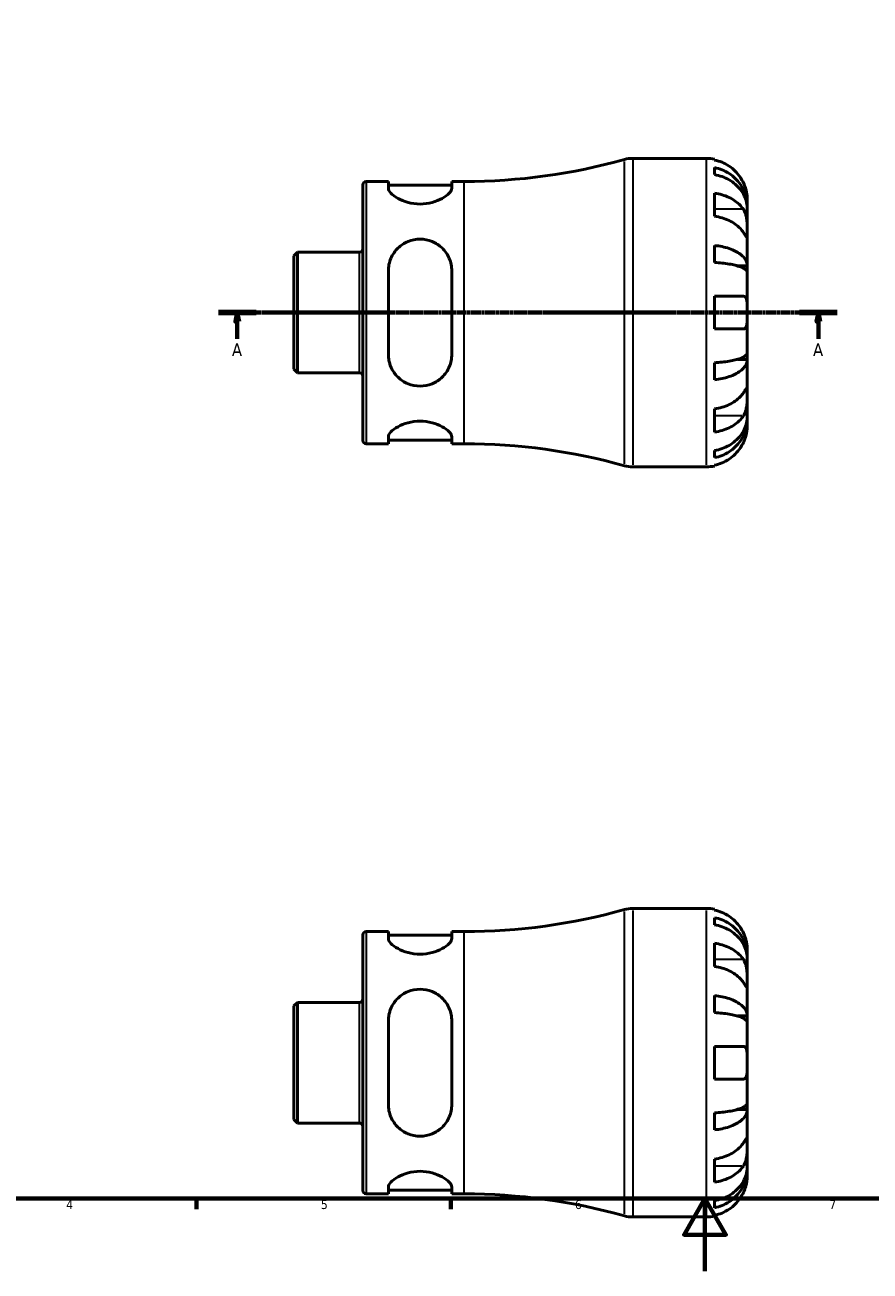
# Model space of a CAD drawing. Header units: millimetres. Extents: x 0 to 905, y 0 to 594.
# Tile 2 of 5: x 233 to 466, y 0 to 343. Entities that reach past the tile are written whole.
import ezdxf

# ---------------------------------------------------------------- set-up
doc = ezdxf.new("R2010")
doc.units = ezdxf.units.MM
doc.linetypes.add('CHAIN', pattern=[0.7087, 0.4724, -0.0591, 0.1181, -0.0591])
for name, color, linetype, lineweight in [('Border (ISO)', 7, 'Continuous', 70), ('Section Line (ISO)', 7, 'CHAIN', 70), ('Visible (ISO)', 7, 'Continuous', 50), ('Visible Narrow (ISO)', 7, 'Continuous', 35)]:
    doc.layers.add(name, color=color, linetype=linetype, lineweight=lineweight)
doc.styles.add('Label Text (ISO)', font='tahoma.ttf')
doc.styles.add('Note Text (ISO)', font='tahoma.ttf')

# ---------------------------------------------------------------- blocks, each defined once
blk = doc.blocks.new('Borders Default Border')
at = {"layer": 'Border (ISO)'}
for p, q in [((280.33, 20), (280.33, 17.1)), ((350.42, 20), (350.42, 17.1))]:
    blk.add_line(p, q, dxfattribs=at)
at = {"layer": 'Border (ISO)', "flags": 128}
for points in [[(20, 20), (20, 574), (821, 574), (821, 20), (20, 20)], [(420.5, 0), (420.5, 20), (414.73, 10), (426.27, 10), (420.5, 20)]]:
    blk.add_lwpolyline(points, dxfattribs=at)
at = {"layer": 'Border (ISO)', "color": 232, "true_color": 0xca0064, "char_height": 2.5, "attachment_point": 7, "style": 'Note Text (ISO)'}
for s, insert in [('4', (244.42, 17.1)), ('5', (314.64, 17.05)), ('6', (384.66, 17.05)), ('7', (454.77, 17.1))]:
    blk.add_mtext(s, dxfattribs=dict(at, insert=insert))
blk = doc.blocks.new('2dTransSection0')
at = {"layer": 'Section Line (ISO)', "linetype": 'CHAIN'}
blk.add_line((286.34, 264.06), (456.97, 264.06), dxfattribs=at)
at = {"layer": 'Section Line (ISO)', "linetype": 'Continuous', "lineweight": 140}
for p, q in [((286.34, 264.06), (296.76, 264.06)), ((446.55, 264.06), (456.97, 264.06))]:
    blk.add_line(p, q, dxfattribs=at)
at = {"layer": 'Section Line (ISO)', "linetype": 'Continuous'}
for p, q in [((291.55, 264.06), (291.05, 261.56)), ((291.05, 261.56), (292.05, 261.56)), ((291.55, 261.56), (291.55, 264.06)), ((292.05, 261.56), (291.55, 264.06)), ((291.55, 256.83), (291.55, 261.56)), ((451.76, 264.06), (451.26, 261.56)), ((451.26, 261.56), (452.26, 261.56)), ((451.76, 261.56), (451.76, 264.06)), ((452.26, 261.56), (451.76, 264.06)), ((451.76, 256.83), (451.76, 261.56))]:
    blk.add_line(p, q, dxfattribs=at)
at = {"layer": 'Section Line (ISO)', "linetype": 'Continuous', "flags": 128}
for points in [[(292.05, 261.56), (291.55, 264.06), (291.05, 261.56), (292.05, 261.56)], [(452.26, 261.56), (451.76, 264.06), (451.26, 261.56), (452.26, 261.56)]]:
    blk.add_lwpolyline(points, dxfattribs=at)
at = {"layer": 'Section Line (ISO)'}
for points in [[(292.05, 261.56), (291.55, 264.06), (291.05, 261.56), (292.05, 261.56)], [(452.26, 261.56), (451.76, 264.06), (451.26, 261.56), (452.26, 261.56)]]:
    blk.add_solid(points, dxfattribs=at)
at = {"layer": 'Section Line (ISO)', "char_height": 3.5, "attachment_point": 7, "style": 'Label Text (ISO)'}
for insert in [(290.07, 252.06), (450.27, 252.06)]:
    blk.add_mtext('A', dxfattribs=dict(at, insert=insert))

msp = doc.modelspace()

# ---------------------------------------------------------------- linework, layer by layer
at = {"layer": 'Visible (ISO)'}
for p, q in [((400.576, 306.555), (420.904, 306.555)), ((423.154, 306.328), (423.154, 306.088)), ((423.154, 304.012), (423.154, 302.067)), ((326.154, 228.855), (326.154, 299.255)), ((327.079, 300.18), (333.204, 300.18)), ((333.204, 300.18), (333.204, 298.301)), ((333.204, 299.18), (350.704, 299.18)), ((350.704, 300.18), (354.154, 300.18)), ((350.704, 298.301), (350.704, 300.18)), ((423.154, 296.959), (423.154, 290.595)), ((432.154, 293.294), (432.154, 295.305)), ((432.154, 293.294), (432.119, 293.294)), ((432.154, 292.529), (432.154, 293.294)), ((432.154, 286.152), (432.154, 292.529)), ((432.154, 276.932), (432.154, 286.152)), ((423.154, 282.55), (423.154, 277.856)), ((307.154, 279.682), (308.151, 280.68)), ((307.154, 248.428), (307.154, 279.682)), ((308.151, 280.68), (325.229, 280.68)), ((308.151, 280.68), (308.151, 247.431)), ((333.204, 275.555), (333.204, 252.555)), ((350.704, 252.555), (350.704, 275.555)), ((432.154, 276.932), (429.425, 276.932)), ((432.154, 275.084), (432.154, 276.932)), ((432.154, 264.055), (432.154, 275.084)), ((423.154, 268.555), (423.154, 259.555)), ((432.154, 253.026), (432.154, 264.055)), ((432.154, 251.179), (429.425, 251.179)), ((432.154, 251.179), (432.154, 253.026)), ((432.154, 241.958), (432.154, 251.179)), ((307.154, 248.428), (308.151, 247.431)), ((308.151, 247.431), (325.229, 247.431)), ((423.154, 250.255), (423.154, 245.56)), ((432.154, 235.581), (432.154, 241.958)), ((423.154, 237.516), (423.154, 231.152)), ((432.154, 234.816), (432.119, 234.816)), ((432.154, 234.816), (432.154, 235.581)), ((432.154, 232.805), (432.154, 234.816)), ((327.079, 227.93), (333.204, 227.93)), ((333.204, 229.81), (333.204, 227.93)), ((333.204, 228.93), (350.704, 228.93)), ((350.704, 227.93), (350.704, 229.81)), ((350.704, 227.93), (354.154, 227.93)), ((423.154, 226.043), (423.154, 224.099)), ((400.576, 221.555), (420.904, 221.555)), ((423.154, 222.023), (423.154, 221.782)), ((400.576, 99.901), (420.904, 99.901)), ((423.154, 99.674), (423.154, 99.433)), ((423.154, 97.358), (423.154, 95.413)), ((327.079, 93.526), (333.204, 93.526)), ((333.204, 93.526), (333.204, 91.647)), ((350.704, 93.526), (354.154, 93.526)), ((350.704, 91.647), (350.704, 93.526)), ((326.154, 22.201), (326.154, 92.601)), ((333.204, 92.526), (350.704, 92.526)), ((423.154, 90.304), (423.154, 83.94)), ((432.154, 86.64), (432.119, 86.64)), ((432.154, 86.64), (432.154, 88.651)), ((432.154, 85.875), (432.154, 86.64)), ((432.154, 79.498), (432.154, 85.875)), ((432.154, 70.278), (432.154, 79.498)), ((423.154, 75.896), (423.154, 71.202)), ((307.154, 73.028), (308.151, 74.025)), ((307.154, 41.774), (307.154, 73.028)), ((308.151, 74.025), (325.229, 74.025)), ((308.151, 74.025), (308.151, 40.776)), ((333.204, 68.901), (333.204, 45.901)), ((350.704, 45.901), (350.704, 68.901)), ((432.154, 70.278), (429.425, 70.278)), ((432.154, 68.43), (432.154, 70.278)), ((432.154, 57.401), (432.154, 68.43)), ((423.154, 61.901), (423.154, 52.901)), ((432.154, 46.372), (432.154, 57.401)), ((432.154, 44.524), (432.154, 46.372)), ((307.154, 41.774), (308.151, 40.776)), ((423.154, 43.6), (423.154, 38.906)), ((432.154, 44.524), (429.425, 44.524)), ((432.154, 35.304), (432.154, 44.524)), ((308.151, 40.776), (325.229, 40.776)), ((432.154, 28.927), (432.154, 35.304)), ((423.154, 30.861), (423.154, 24.498)), ((432.154, 28.162), (432.119, 28.162)), ((432.154, 28.162), (432.154, 28.927)), ((432.154, 26.151), (432.154, 28.162)), ((327.079, 21.276), (333.204, 21.276)), ((333.204, 23.155), (333.204, 21.276)), ((333.204, 22.276), (350.704, 22.276)), ((350.704, 21.276), (350.704, 23.155)), ((350.704, 21.276), (354.154, 21.276)), ((423.154, 19.389), (423.154, 17.444)), ((400.576, 14.901), (420.904, 14.901)), ((423.154, 15.368), (423.154, 15.128))]:
    msp.add_line(p, q, dxfattribs=at)
for centre, radius, start, end in [((354.154, 463.89), 163.71, 270, 285.6386), ((400.576, 298.055), 8.5, 90, 105.6386), ((420.904, 295.305), 11.25, 78.46304, 90), ((327.079, 299.255), 0.925, 90, 180), ((325.229, 281.605), 0.925, 270, 0), ((325.229, 246.506), 0.925, 0, 90), ((327.079, 228.855), 0.925, 180, 270), ((354.154, 64.221), 163.71, 74.3614, 90), ((400.576, 230.055), 8.5, 254.3614, 270), ((420.904, 232.805), 11.25, 270, 281.53696), ((354.154, 257.236), 163.71, 270, 285.6386), ((400.576, 91.401), 8.5, 90, 105.6386), ((420.904, 88.651), 11.25, 78.46304, 90), ((327.079, 92.601), 0.925, 90, 180), ((325.229, 74.95), 0.925, 270, 0), ((325.229, 39.851), 0.925, 0, 90), ((327.079, 22.201), 0.925, 180, 270), ((354.154, -142.434), 163.71, 74.3614, 90), ((400.576, 23.401), 8.5, 254.3614, 270), ((420.904, 26.151), 11.25, 270, 281.53696)]:
    msp.add_arc(centre, radius, start, end, dxfattribs=at)
for points, knots in [([(431.087, 299.805), (430.854, 300.306), (430.571, 300.814), (429.828, 301.93), (429.339, 302.519), (428.356, 303.505), (427.772, 303.994), (426.514, 304.838), (425.84, 305.193), (424.576, 305.718), (423.873, 305.94), (423.154, 306.088)], [5.50227189, 5.50227189, 5.50227189, 5.50227189, 5.66172607, 5.66172607, 5.87111315, 5.87111315, 6.07951382, 6.07951382, 6.28791448, 6.28791448, 6.49007585, 6.49007585, 6.49007585, 6.49007585]), ([(423.154, 304.012), (423.875, 303.869), (424.579, 303.654), (425.845, 303.145), (426.519, 302.803), (427.777, 301.987), (428.361, 301.514), (429.344, 300.561), (429.832, 299.993), (430.674, 298.769), (431.028, 298.114), (431.561, 296.866), (431.789, 296.158), (432.085, 294.71), (432.154, 293.971), (432.154, 293.294)], [0.2134337, 0.2134337, 0.2134337, 0.2134337, 0.41601, 0.41601, 0.6243485, 0.6243485, 0.832687, 0.832687, 1.0415719, 1.0415719, 1.2504568, 1.2504568, 1.4601279, 1.4601279, 1.6697991, 1.6697991, 1.6697991, 1.6697991]), ([(432.154, 292.529), (432.154, 293.131), (432.085, 293.789), (431.789, 295.077), (431.561, 295.708), (431.028, 296.819), (430.674, 297.402), (429.832, 298.49), (429.344, 298.996), (428.361, 299.844), (427.777, 300.265), (426.519, 300.991), (425.845, 301.296), (424.579, 301.748), (423.875, 301.94), (423.154, 302.067)], [5.0161165, 5.0161165, 5.0161165, 5.0161165, 5.2257877, 5.2257877, 5.4354588, 5.4354588, 5.6443437, 5.6443437, 5.8532286, 5.8532286, 6.0615671, 6.0615671, 6.2699056, 6.2699056, 6.472482, 6.472482, 6.472482, 6.472482]), ([(432.154, 295.305), (432.154, 295.305), (432.154, 295.364), (432.149, 295.618), (432.142, 295.839), (432.091, 296.397), (432.05, 296.717), (431.919, 297.397), (431.839, 297.739), (431.667, 298.324), (431.592, 298.554), (431.432, 298.995), (431.35, 299.205), (431.205, 299.546), (431.147, 299.676), (431.087, 299.805)], [0, 0, 0, 0, 0.1255823, 0.1255823, 0.27758688, 0.27758688, 0.41565829, 0.41565829, 0.53558864, 0.53558864, 0.6106285, 0.6106285, 0.67830711, 0.67830711, 0.7205994, 0.7205994, 0.7205994, 0.7205994]), ([(350.704, 298.301), (350.704, 297.915), (350.466, 297.441), (349.529, 296.447), (348.831, 295.929), (347.275, 295.081), (346.33, 294.683), (344.225, 294.126), (343.063, 293.971), (341.954, 293.971), (340.845, 293.971), (339.683, 294.126), (337.578, 294.683), (336.633, 295.081), (335.076, 295.929), (334.378, 296.447), (333.442, 297.441), (333.204, 297.915), (333.204, 298.301)], [-1.3922259, -1.3922259, -1.3922259, -1.3922259, -1.0288143, -1.0288143, -0.6654027, -0.6654027, -0.3327014, -0.3327014, 0, 0, 0, 0.3327014, 0.3327014, 0.6654027, 0.6654027, 1.0288143, 1.0288143, 1.3922259, 1.3922259, 1.3922259, 1.3922259]), ([(423.154, 296.959), (423.873, 296.854), (424.576, 296.697), (425.84, 296.326), (426.514, 296.075), (427.772, 295.478), (428.356, 295.133), (429.339, 294.435), (429.828, 294.019), (430.571, 293.229), (430.854, 292.87), (431.087, 292.516)], [0.21343841, 0.21343841, 0.21343841, 0.21343841, 0.41559978, 0.41559978, 0.62400044, 0.62400044, 0.8324011, 0.8324011, 1.04178819, 1.04178819, 1.20124236, 1.20124236, 1.20124236, 1.20124236]), ([(431.087, 292.516), (431.146, 292.427), (431.202, 292.333), (431.379, 292.016), (431.488, 291.776), (431.688, 291.242), (431.775, 290.949), (431.948, 290.201), (432.017, 289.741), (432.118, 288.709), (432.138, 288.148), (432.156, 287.073), (432.154, 286.573), (432.154, 286.152)], [-0.72474413, -0.72474413, -0.72474413, -0.72474413, -0.68292689, -0.68292689, -0.58946764, -0.58946764, -0.49014387, -0.49014387, -0.34933517, -0.34933517, -0.17856496, -0.17856496, 0, 0, 0, 0]), ([(431.087, 286.152), (430.854, 286.506), (430.571, 286.865), (429.828, 287.655), (429.339, 288.071), (428.356, 288.769), (427.772, 289.114), (426.514, 289.711), (425.84, 289.962), (424.576, 290.333), (423.873, 290.49), (423.154, 290.595)], [5.50227189, 5.50227189, 5.50227189, 5.50227189, 5.66172607, 5.66172607, 5.87111315, 5.87111315, 6.07951382, 6.07951382, 6.28791448, 6.28791448, 6.49007585, 6.49007585, 6.49007585, 6.49007585]), ([(432.154, 286.152), (432.154, 285.911), (432.154, 285.698), (432.152, 285.325), (432.149, 285.17), (432.128, 284.905), (432.104, 284.83), (432.004, 284.839), (431.931, 284.914), (431.752, 285.153), (431.664, 285.281), (431.461, 285.584), (431.348, 285.756), (431.179, 286.012), (431.133, 286.081), (431.087, 286.152)], [0, 0, 0, 0, 0.10230486, 0.10230486, 0.2116531, 0.2116531, 0.35868741, 0.35868741, 0.49861539, 0.49861539, 0.59613895, 0.59613895, 0.69034298, 0.69034298, 0.72355027, 0.72355027, 0.72355027, 0.72355027]), ([(333.204, 275.555), (333.204, 276.704), (333.442, 277.905), (334.378, 280.093), (335.076, 281.081), (336.633, 282.578), (337.578, 283.217), (339.683, 284.082), (340.845, 284.305), (343.063, 284.305), (344.225, 284.082), (346.33, 283.217), (347.275, 282.578), (348.831, 281.081), (349.529, 280.093), (350.466, 277.905), (350.704, 276.704), (350.704, 275.555)], [1.3366091, 1.3366091, 1.3366091, 1.3366091, 1.7000206, 1.7000206, 2.0634322, 2.0634322, 2.3961336, 2.3961336, 2.728835, 2.728835, 3.0615363, 3.0615363, 3.3942377, 3.3942377, 3.7576493, 3.7576493, 4.1210608, 4.1210608, 4.1210608, 4.1210608]), ([(423.154, 282.55), (423.875, 282.475), (424.579, 282.363), (425.845, 282.096), (426.519, 281.916), (427.777, 281.489), (428.361, 281.241), (429.344, 280.741), (429.832, 280.443), (430.674, 279.802), (431.028, 279.459), (431.561, 278.804), (431.789, 278.433), (432.085, 277.674), (432.154, 277.287), (432.154, 276.932)], [0.2134337, 0.2134337, 0.2134337, 0.2134337, 0.41601, 0.41601, 0.6243485, 0.6243485, 0.832687, 0.832687, 1.0415719, 1.0415719, 1.2504568, 1.2504568, 1.4601279, 1.4601279, 1.6697991, 1.6697991, 1.6697991, 1.6697991]), ([(432.154, 275.084), (432.154, 275.259), (432.085, 275.45), (431.789, 275.825), (431.561, 276.008), (431.028, 276.331), (430.674, 276.5), (429.832, 276.816), (429.344, 276.963), (428.361, 277.21), (427.777, 277.332), (426.519, 277.543), (425.845, 277.632), (424.579, 277.763), (423.875, 277.819), (423.154, 277.856)], [5.0161165, 5.0161165, 5.0161165, 5.0161165, 5.2257877, 5.2257877, 5.4354588, 5.4354588, 5.6443437, 5.6443437, 5.8532286, 5.8532286, 6.0615671, 6.0615671, 6.2699056, 6.2699056, 6.472482, 6.472482, 6.472482, 6.472482]), ([(423.154, 268.555), (423.873, 268.555), (424.576, 268.555), (425.84, 268.555), (426.514, 268.555), (427.772, 268.555), (428.356, 268.555), (429.339, 268.555), (429.828, 268.555), (430.571, 268.555), (430.854, 268.555), (431.087, 268.555)], [0.21343841, 0.21343841, 0.21343841, 0.21343841, 0.41559978, 0.41559978, 0.62400044, 0.62400044, 0.8324011, 0.8324011, 1.04178819, 1.04178819, 1.20124236, 1.20124236, 1.20124236, 1.20124236]), ([(431.087, 268.555), (431.159, 268.555), (431.228, 268.547), (431.403, 268.503), (431.503, 268.452), (431.689, 268.292), (431.773, 268.177), (431.947, 267.814), (432.017, 267.531), (432.118, 266.785), (432.138, 266.31), (432.156, 265.238), (432.154, 264.649), (432.154, 264.055)], [-0.71968867, -0.71968867, -0.71968867, -0.71968867, -0.66913349, -0.66913349, -0.58448293, -0.58448293, -0.49008499, -0.49008499, -0.34765985, -0.34765985, -0.17827673, -0.17827673, 0, 0, 0, 0]), ([(432.154, 264.055), (432.154, 263.654), (432.154, 263.255), (432.15, 262.441), (432.145, 262.034), (432.103, 261.169), (432.056, 260.745), (431.902, 260.19), (431.823, 260.012), (431.645, 259.773), (431.556, 259.695), (431.351, 259.586), (431.234, 259.558), (431.1, 259.555), (431.093, 259.555), (431.087, 259.555)], [-3.12621297, -3.12621297, -3.12621297, -3.12621297, -3.00592131, -3.00592131, -2.87295675, -2.87295675, -2.69789372, -2.69789372, -2.58338701, -2.58338701, -2.49547573, -2.49547573, -2.40310236, -2.40310236, -2.39831682, -2.39831682, -2.39831682, -2.39831682]), ([(431.087, 259.555), (430.854, 259.555), (430.571, 259.555), (429.828, 259.555), (429.339, 259.555), (428.356, 259.555), (427.772, 259.555), (426.514, 259.555), (425.84, 259.555), (424.576, 259.555), (423.873, 259.555), (423.154, 259.555)], [5.50227189, 5.50227189, 5.50227189, 5.50227189, 5.66172607, 5.66172607, 5.87111315, 5.87111315, 6.07951382, 6.07951382, 6.28791448, 6.28791448, 6.49007585, 6.49007585, 6.49007585, 6.49007585]), ([(350.704, 252.555), (350.704, 251.407), (350.466, 250.205), (349.529, 248.018), (348.831, 247.03), (347.275, 245.533), (346.33, 244.893), (344.225, 244.029), (343.063, 243.805), (341.954, 243.805), (340.845, 243.805), (339.683, 244.029), (337.578, 244.893), (336.633, 245.533), (335.076, 247.03), (334.378, 248.018), (333.442, 250.205), (333.204, 251.407), (333.204, 252.555)], [-1.3922259, -1.3922259, -1.3922259, -1.3922259, -1.0288143, -1.0288143, -0.6654027, -0.6654027, -0.3327014, -0.3327014, 0, 0, 0, 0.3327014, 0.3327014, 0.6654027, 0.6654027, 1.0288143, 1.0288143, 1.3922259, 1.3922259, 1.3922259, 1.3922259]), ([(423.154, 250.255), (423.875, 250.292), (424.579, 250.347), (425.845, 250.479), (426.519, 250.567), (427.777, 250.778), (428.361, 250.901), (429.344, 251.147), (429.832, 251.294), (430.674, 251.61), (431.028, 251.78), (431.561, 252.103), (431.789, 252.286), (432.085, 252.66), (432.154, 252.851), (432.154, 253.026)], [0.2134337, 0.2134337, 0.2134337, 0.2134337, 0.41601, 0.41601, 0.6243485, 0.6243485, 0.832687, 0.832687, 1.0415719, 1.0415719, 1.2504568, 1.2504568, 1.4601279, 1.4601279, 1.6697991, 1.6697991, 1.6697991, 1.6697991]), ([(432.154, 251.179), (432.154, 250.824), (432.085, 250.436), (431.789, 249.678), (431.561, 249.306), (431.028, 248.652), (430.674, 248.308), (429.832, 247.667), (429.344, 247.369), (428.361, 246.87), (427.777, 246.622), (426.519, 246.194), (425.845, 246.014), (424.579, 245.748), (423.875, 245.635), (423.154, 245.56)], [5.0161165, 5.0161165, 5.0161165, 5.0161165, 5.2257877, 5.2257877, 5.4354588, 5.4354588, 5.6443437, 5.6443437, 5.8532286, 5.8532286, 6.0615671, 6.0615671, 6.2699056, 6.2699056, 6.472482, 6.472482, 6.472482, 6.472482]), ([(423.154, 237.516), (423.873, 237.62), (424.576, 237.777), (425.84, 238.149), (426.514, 238.399), (427.772, 238.996), (428.356, 239.342), (429.339, 240.039), (429.828, 240.456), (430.571, 241.245), (430.854, 241.604), (431.087, 241.958)], [0.21343841, 0.21343841, 0.21343841, 0.21343841, 0.41559978, 0.41559978, 0.62400044, 0.62400044, 0.8324011, 0.8324011, 1.04178819, 1.04178819, 1.20124236, 1.20124236, 1.20124236, 1.20124236]), ([(431.087, 241.958), (431.146, 242.047), (431.202, 242.133), (431.379, 242.401), (431.488, 242.567), (431.688, 242.864), (431.775, 242.989), (431.948, 243.216), (432.017, 243.282), (432.118, 243.268), (432.138, 243.154), (432.156, 242.712), (432.154, 242.379), (432.154, 241.958)], [-0.72474413, -0.72474413, -0.72474413, -0.72474413, -0.68292689, -0.68292689, -0.58946764, -0.58946764, -0.49014387, -0.49014387, -0.34933517, -0.34933517, -0.17856496, -0.17856496, 0, 0, 0, 0]), ([(432.154, 241.958), (432.154, 241.717), (432.154, 241.449), (432.152, 240.851), (432.149, 240.52), (432.128, 239.708), (432.104, 239.222), (432.004, 238.271), (431.931, 237.816), (431.752, 237.082), (431.664, 236.796), (431.461, 236.271), (431.348, 236.033), (431.179, 235.739), (431.133, 235.665), (431.087, 235.594)], [0, 0, 0, 0, 0.10230486, 0.10230486, 0.2116531, 0.2116531, 0.35868741, 0.35868741, 0.49861539, 0.49861539, 0.59613895, 0.59613895, 0.69034298, 0.69034298, 0.72355027, 0.72355027, 0.72355027, 0.72355027]), ([(333.204, 229.81), (333.204, 230.195), (333.442, 230.669), (334.378, 231.663), (335.076, 232.181), (336.633, 233.029), (337.578, 233.427), (339.683, 233.985), (340.845, 234.139), (343.063, 234.139), (344.225, 233.985), (346.33, 233.427), (347.275, 233.029), (348.831, 232.181), (349.529, 231.663), (350.466, 230.669), (350.704, 230.195), (350.704, 229.81)], [1.3366091, 1.3366091, 1.3366091, 1.3366091, 1.7000206, 1.7000206, 2.0634322, 2.0634322, 2.3961336, 2.3961336, 2.728835, 2.728835, 3.0615363, 3.0615363, 3.3942377, 3.3942377, 3.7576493, 3.7576493, 4.1210608, 4.1210608, 4.1210608, 4.1210608]), ([(431.087, 235.594), (430.854, 235.24), (430.571, 234.881), (429.828, 234.092), (429.339, 233.675), (428.356, 232.978), (427.772, 232.632), (426.514, 232.035), (425.84, 231.785), (424.576, 231.413), (423.873, 231.256), (423.154, 231.152)], [5.50227189, 5.50227189, 5.50227189, 5.50227189, 5.66172607, 5.66172607, 5.87111315, 5.87111315, 6.07951382, 6.07951382, 6.28791448, 6.28791448, 6.49007585, 6.49007585, 6.49007585, 6.49007585]), ([(423.154, 226.043), (423.875, 226.17), (424.579, 226.362), (425.845, 226.814), (426.519, 227.119), (427.777, 227.845), (428.361, 228.266), (429.344, 229.114), (429.832, 229.62), (430.674, 230.709), (431.028, 231.292), (431.561, 232.403), (431.789, 233.033), (432.085, 234.322), (432.154, 234.979), (432.154, 235.581)], [0.2134337, 0.2134337, 0.2134337, 0.2134337, 0.41601, 0.41601, 0.6243485, 0.6243485, 0.832687, 0.832687, 1.0415719, 1.0415719, 1.2504568, 1.2504568, 1.4601279, 1.4601279, 1.6697991, 1.6697991, 1.6697991, 1.6697991]), ([(432.154, 234.816), (432.154, 234.139), (432.085, 233.4), (431.789, 231.953), (431.561, 231.244), (431.028, 229.996), (430.674, 229.341), (429.832, 228.118), (429.344, 227.55), (428.361, 226.596), (427.777, 226.124), (426.519, 225.308), (425.845, 224.965), (424.579, 224.457), (423.875, 224.242), (423.154, 224.099)], [5.0161165, 5.0161165, 5.0161165, 5.0161165, 5.2257877, 5.2257877, 5.4354588, 5.4354588, 5.6443437, 5.6443437, 5.8532286, 5.8532286, 6.0615671, 6.0615671, 6.2699056, 6.2699056, 6.472482, 6.472482, 6.472482, 6.472482]), ([(431.087, 228.305), (431.159, 228.46), (431.228, 228.617), (431.403, 229.037), (431.503, 229.3), (431.689, 229.852), (431.773, 230.136), (431.947, 230.823), (432.017, 231.203), (432.118, 231.927), (432.138, 232.241), (432.156, 232.687), (432.154, 232.805), (432.154, 232.805)], [-0.71968867, -0.71968867, -0.71968867, -0.71968867, -0.66913349, -0.66913349, -0.58448293, -0.58448293, -0.49008499, -0.49008499, -0.34765985, -0.34765985, -0.17827673, -0.17827673, 0, 0, 0, 0]), ([(423.154, 222.023), (423.873, 222.17), (424.576, 222.393), (425.84, 222.918), (426.514, 223.272), (427.772, 224.116), (428.356, 224.605), (429.339, 225.592), (429.828, 226.18), (430.571, 227.297), (430.854, 227.805), (431.087, 228.305)], [0.21343841, 0.21343841, 0.21343841, 0.21343841, 0.41559978, 0.41559978, 0.62400044, 0.62400044, 0.8324011, 0.8324011, 1.04178819, 1.04178819, 1.20124236, 1.20124236, 1.20124236, 1.20124236]), ([(431.087, 93.151), (430.854, 93.651), (430.571, 94.159), (429.828, 95.276), (429.339, 95.864), (428.356, 96.851), (427.772, 97.34), (426.514, 98.184), (425.84, 98.539), (424.576, 99.064), (423.873, 99.286), (423.154, 99.433)], [5.50227189, 5.50227189, 5.50227189, 5.50227189, 5.66172607, 5.66172607, 5.87111315, 5.87111315, 6.07951382, 6.07951382, 6.28791448, 6.28791448, 6.49007585, 6.49007585, 6.49007585, 6.49007585]), ([(423.154, 97.358), (423.875, 97.215), (424.579, 96.999), (425.845, 96.491), (426.519, 96.148), (427.777, 95.333), (428.361, 94.86), (429.344, 93.907), (429.832, 93.338), (430.674, 92.115), (431.028, 91.46), (431.561, 90.212), (431.789, 89.503), (432.085, 88.056), (432.154, 87.317), (432.154, 86.64)], [0.2134337, 0.2134337, 0.2134337, 0.2134337, 0.41601, 0.41601, 0.6243485, 0.6243485, 0.832687, 0.832687, 1.0415719, 1.0415719, 1.2504568, 1.2504568, 1.4601279, 1.4601279, 1.6697991, 1.6697991, 1.6697991, 1.6697991]), ([(432.154, 85.875), (432.154, 86.477), (432.085, 87.135), (431.789, 88.423), (431.561, 89.053), (431.028, 90.164), (430.674, 90.747), (429.832, 91.836), (429.344, 92.342), (428.361, 93.19), (427.777, 93.611), (426.519, 94.337), (425.845, 94.642), (424.579, 95.094), (423.875, 95.286), (423.154, 95.413)], [5.0161165, 5.0161165, 5.0161165, 5.0161165, 5.2257877, 5.2257877, 5.4354588, 5.4354588, 5.6443437, 5.6443437, 5.8532286, 5.8532286, 6.0615671, 6.0615671, 6.2699056, 6.2699056, 6.472482, 6.472482, 6.472482, 6.472482]), ([(432.154, 88.651), (432.154, 88.651), (432.154, 88.705), (432.15, 88.927), (432.145, 89.106), (432.103, 89.65), (432.056, 90.049), (431.902, 90.816), (431.823, 91.142), (431.645, 91.741), (431.556, 92.006), (431.351, 92.553), (431.234, 92.832), (431.1, 93.122), (431.093, 93.137), (431.087, 93.151)], [-3.12621297, -3.12621297, -3.12621297, -3.12621297, -3.00592131, -3.00592131, -2.87295675, -2.87295675, -2.69789372, -2.69789372, -2.58338701, -2.58338701, -2.49547573, -2.49547573, -2.40310236, -2.40310236, -2.39831682, -2.39831682, -2.39831682, -2.39831682]), ([(350.704, 91.647), (350.704, 91.261), (350.466, 90.787), (349.529, 89.793), (348.831, 89.275), (347.275, 88.427), (346.33, 88.029), (344.225, 87.471), (343.063, 87.317), (341.954, 87.317), (340.845, 87.317), (339.683, 87.471), (337.578, 88.029), (336.633, 88.427), (335.076, 89.275), (334.378, 89.793), (333.442, 90.787), (333.204, 91.261), (333.204, 91.647)], [-1.3922259, -1.3922259, -1.3922259, -1.3922259, -1.0288143, -1.0288143, -0.6654027, -0.6654027, -0.3327014, -0.3327014, 0, 0, 0, 0.3327014, 0.3327014, 0.6654027, 0.6654027, 1.0288143, 1.0288143, 1.3922259, 1.3922259, 1.3922259, 1.3922259]), ([(423.154, 90.304), (423.873, 90.2), (424.576, 90.043), (425.84, 89.672), (426.514, 89.421), (427.772, 88.824), (428.356, 88.478), (429.339, 87.781), (429.828, 87.364), (430.571, 86.575), (430.854, 86.216), (431.087, 85.862)], [0.21343841, 0.21343841, 0.21343841, 0.21343841, 0.41559978, 0.41559978, 0.62400044, 0.62400044, 0.8324011, 0.8324011, 1.04178819, 1.04178819, 1.20124236, 1.20124236, 1.20124236, 1.20124236]), ([(431.087, 85.862), (431.146, 85.773), (431.202, 85.679), (431.379, 85.362), (431.488, 85.122), (431.688, 84.588), (431.775, 84.294), (431.948, 83.547), (432.017, 83.087), (432.118, 82.055), (432.138, 81.494), (432.156, 80.419), (432.154, 79.919), (432.154, 79.498)], [-0.72474413, -0.72474413, -0.72474413, -0.72474413, -0.68292689, -0.68292689, -0.58946764, -0.58946764, -0.49014387, -0.49014387, -0.34933517, -0.34933517, -0.17856496, -0.17856496, 0, 0, 0, 0]), ([(431.087, 79.498), (430.854, 79.852), (430.571, 80.211), (429.828, 81), (429.339, 81.417), (428.356, 82.114), (427.772, 82.46), (426.514, 83.057), (425.84, 83.308), (424.576, 83.679), (423.873, 83.836), (423.154, 83.94)], [5.50227189, 5.50227189, 5.50227189, 5.50227189, 5.66172607, 5.66172607, 5.87111315, 5.87111315, 6.07951382, 6.07951382, 6.28791448, 6.28791448, 6.49007585, 6.49007585, 6.49007585, 6.49007585]), ([(432.154, 79.498), (432.154, 79.257), (432.154, 79.044), (432.152, 78.67), (432.149, 78.516), (432.128, 78.25), (432.104, 78.176), (432.004, 78.184), (431.931, 78.26), (431.752, 78.499), (431.664, 78.627), (431.461, 78.93), (431.348, 79.101), (431.179, 79.358), (431.133, 79.427), (431.087, 79.498)], [0, 0, 0, 0, 0.10230486, 0.10230486, 0.2116531, 0.2116531, 0.35868741, 0.35868741, 0.49861539, 0.49861539, 0.59613895, 0.59613895, 0.69034298, 0.69034298, 0.72355027, 0.72355027, 0.72355027, 0.72355027]), ([(333.204, 68.901), (333.204, 70.049), (333.442, 71.251), (334.378, 73.439), (335.076, 74.427), (336.633, 75.924), (337.578, 76.563), (339.683, 77.427), (340.845, 77.651), (343.063, 77.651), (344.225, 77.427), (346.33, 76.563), (347.275, 75.924), (348.831, 74.427), (349.529, 73.439), (350.466, 71.251), (350.704, 70.049), (350.704, 68.901)], [1.3366091, 1.3366091, 1.3366091, 1.3366091, 1.7000206, 1.7000206, 2.0634322, 2.0634322, 2.3961336, 2.3961336, 2.728835, 2.728835, 3.0615363, 3.0615363, 3.3942377, 3.3942377, 3.7576493, 3.7576493, 4.1210608, 4.1210608, 4.1210608, 4.1210608]), ([(423.154, 75.896), (423.875, 75.821), (424.579, 75.708), (425.845, 75.442), (426.519, 75.262), (427.777, 74.834), (428.361, 74.587), (429.344, 74.087), (429.832, 73.789), (430.674, 73.148), (431.028, 72.804), (431.561, 72.15), (431.789, 71.779), (432.085, 71.02), (432.154, 70.632), (432.154, 70.278)], [0.2134337, 0.2134337, 0.2134337, 0.2134337, 0.41601, 0.41601, 0.6243485, 0.6243485, 0.832687, 0.832687, 1.0415719, 1.0415719, 1.2504568, 1.2504568, 1.4601279, 1.4601279, 1.6697991, 1.6697991, 1.6697991, 1.6697991]), ([(432.154, 68.43), (432.154, 68.605), (432.085, 68.796), (431.789, 69.17), (431.561, 69.354), (431.028, 69.676), (430.674, 69.846), (429.832, 70.162), (429.344, 70.309), (428.361, 70.556), (427.777, 70.678), (426.519, 70.889), (425.845, 70.977), (424.579, 71.109), (423.875, 71.165), (423.154, 71.202)], [5.0161165, 5.0161165, 5.0161165, 5.0161165, 5.2257877, 5.2257877, 5.4354588, 5.4354588, 5.6443437, 5.6443437, 5.8532286, 5.8532286, 6.0615671, 6.0615671, 6.2699056, 6.2699056, 6.472482, 6.472482, 6.472482, 6.472482]), ([(423.154, 61.901), (423.873, 61.901), (424.576, 61.901), (425.84, 61.901), (426.514, 61.901), (427.772, 61.901), (428.356, 61.901), (429.339, 61.901), (429.828, 61.901), (430.571, 61.901), (430.854, 61.901), (431.087, 61.901)], [0.21343841, 0.21343841, 0.21343841, 0.21343841, 0.41559978, 0.41559978, 0.62400044, 0.62400044, 0.8324011, 0.8324011, 1.04178819, 1.04178819, 1.20124236, 1.20124236, 1.20124236, 1.20124236]), ([(431.087, 61.901), (431.184, 61.901), (431.276, 61.886), (431.445, 61.826), (431.522, 61.782), (431.681, 61.644), (431.757, 61.544), (431.939, 61.193), (432.016, 60.892), (432.119, 60.123), (432.138, 59.651), (432.156, 58.585), (432.154, 57.997), (432.154, 57.401)], [-0.72877811, -0.72877811, -0.72877811, -0.72877811, -0.65864576, -0.65864576, -0.58948737, -0.58948737, -0.50282865, -0.50282865, -0.34782332, -0.34782332, -0.17870564, -0.17870564, 0, 0, 0, 0]), ([(432.154, 57.401), (432.154, 56.982), (432.154, 56.566), (432.149, 55.677), (432.142, 55.216), (432.091, 54.427), (432.05, 54.096), (431.919, 53.579), (431.839, 53.384), (431.667, 53.145), (431.592, 53.072), (431.432, 52.969), (431.35, 52.936), (431.205, 52.907), (431.147, 52.901), (431.087, 52.901)], [0, 0, 0, 0, 0.1255823, 0.1255823, 0.27758688, 0.27758688, 0.41565829, 0.41565829, 0.53558864, 0.53558864, 0.6106285, 0.6106285, 0.67830711, 0.67830711, 0.7205994, 0.7205994, 0.7205994, 0.7205994]), ([(431.087, 52.901), (430.854, 52.901), (430.571, 52.901), (429.828, 52.901), (429.339, 52.901), (428.356, 52.901), (427.772, 52.901), (426.514, 52.901), (425.84, 52.901), (424.576, 52.901), (423.873, 52.901), (423.154, 52.901)], [5.50227189, 5.50227189, 5.50227189, 5.50227189, 5.66172607, 5.66172607, 5.87111315, 5.87111315, 6.07951382, 6.07951382, 6.28791448, 6.28791448, 6.49007585, 6.49007585, 6.49007585, 6.49007585]), ([(350.704, 45.901), (350.704, 44.753), (350.466, 43.551), (349.529, 41.363), (348.831, 40.375), (347.275, 38.878), (346.33, 38.239), (344.225, 37.375), (343.063, 37.151), (341.954, 37.151), (340.845, 37.151), (339.683, 37.375), (337.578, 38.239), (336.633, 38.878), (335.076, 40.375), (334.378, 41.363), (333.442, 43.551), (333.204, 44.753), (333.204, 45.901)], [-1.3922259, -1.3922259, -1.3922259, -1.3922259, -1.0288143, -1.0288143, -0.6654027, -0.6654027, -0.3327014, -0.3327014, 0, 0, 0, 0.3327014, 0.3327014, 0.6654027, 0.6654027, 1.0288143, 1.0288143, 1.3922259, 1.3922259, 1.3922259, 1.3922259]), ([(423.154, 43.6), (423.875, 43.637), (424.579, 43.693), (425.845, 43.824), (426.519, 43.913), (427.777, 44.124), (428.361, 44.246), (429.344, 44.493), (429.832, 44.64), (430.674, 44.956), (431.028, 45.126), (431.561, 45.448), (431.789, 45.632), (432.085, 46.006), (432.154, 46.197), (432.154, 46.372)], [0.2134337, 0.2134337, 0.2134337, 0.2134337, 0.41601, 0.41601, 0.6243485, 0.6243485, 0.832687, 0.832687, 1.0415719, 1.0415719, 1.2504568, 1.2504568, 1.4601279, 1.4601279, 1.6697991, 1.6697991, 1.6697991, 1.6697991]), ([(432.154, 44.524), (432.154, 44.17), (432.085, 43.782), (431.789, 43.023), (431.561, 42.652), (431.028, 41.998), (430.674, 41.654), (429.832, 41.013), (429.344, 40.715), (428.361, 40.215), (427.777, 39.967), (426.519, 39.54), (425.845, 39.36), (424.579, 39.094), (423.875, 38.981), (423.154, 38.906)], [5.0161165, 5.0161165, 5.0161165, 5.0161165, 5.2257877, 5.2257877, 5.4354588, 5.4354588, 5.6443437, 5.6443437, 5.8532286, 5.8532286, 6.0615671, 6.0615671, 6.2699056, 6.2699056, 6.472482, 6.472482, 6.472482, 6.472482]), ([(423.154, 30.861), (423.873, 30.966), (424.576, 31.123), (425.84, 31.494), (426.514, 31.745), (427.772, 32.342), (428.356, 32.688), (429.339, 33.385), (429.828, 33.801), (430.571, 34.591), (430.854, 34.95), (431.087, 35.304)], [0.21343841, 0.21343841, 0.21343841, 0.21343841, 0.41559978, 0.41559978, 0.62400044, 0.62400044, 0.8324011, 0.8324011, 1.04178819, 1.04178819, 1.20124236, 1.20124236, 1.20124236, 1.20124236]), ([(431.087, 35.304), (431.146, 35.393), (431.202, 35.479), (431.379, 35.747), (431.488, 35.913), (431.688, 36.209), (431.775, 36.335), (431.948, 36.561), (432.017, 36.628), (432.118, 36.614), (432.138, 36.5), (432.156, 36.058), (432.154, 35.725), (432.154, 35.304)], [-0.72474413, -0.72474413, -0.72474413, -0.72474413, -0.68292689, -0.68292689, -0.58946764, -0.58946764, -0.49014387, -0.49014387, -0.34933517, -0.34933517, -0.17856496, -0.17856496, 0, 0, 0, 0]), ([(432.154, 35.304), (432.154, 35.063), (432.154, 34.795), (432.152, 34.197), (432.149, 33.865), (432.128, 33.054), (432.104, 32.568), (432.004, 31.617), (431.931, 31.162), (431.752, 30.428), (431.664, 30.142), (431.461, 29.617), (431.348, 29.378), (431.179, 29.085), (431.133, 29.011), (431.087, 28.94)], [0, 0, 0, 0, 0.10230486, 0.10230486, 0.2116531, 0.2116531, 0.35868741, 0.35868741, 0.49861539, 0.49861539, 0.59613895, 0.59613895, 0.69034298, 0.69034298, 0.72355027, 0.72355027, 0.72355027, 0.72355027]), ([(333.204, 23.155), (333.204, 23.541), (333.442, 24.015), (334.378, 25.009), (335.076, 25.527), (336.633, 26.375), (337.578, 26.773), (339.683, 27.331), (340.845, 27.485), (343.063, 27.485), (344.225, 27.331), (346.33, 26.773), (347.275, 26.375), (348.831, 25.527), (349.529, 25.009), (350.466, 24.015), (350.704, 23.541), (350.704, 23.155)], [1.3366091, 1.3366091, 1.3366091, 1.3366091, 1.7000206, 1.7000206, 2.0634322, 2.0634322, 2.3961336, 2.3961336, 2.728835, 2.728835, 3.0615363, 3.0615363, 3.3942377, 3.3942377, 3.7576493, 3.7576493, 4.1210608, 4.1210608, 4.1210608, 4.1210608]), ([(431.087, 28.94), (430.854, 28.586), (430.571, 28.227), (429.828, 27.437), (429.339, 27.021), (428.356, 26.324), (427.772, 25.978), (426.514, 25.381), (425.84, 25.13), (424.576, 24.759), (423.873, 24.602), (423.154, 24.498)], [5.50227189, 5.50227189, 5.50227189, 5.50227189, 5.66172607, 5.66172607, 5.87111315, 5.87111315, 6.07951382, 6.07951382, 6.28791448, 6.28791448, 6.49007585, 6.49007585, 6.49007585, 6.49007585]), ([(423.154, 19.389), (423.875, 19.516), (424.579, 19.708), (425.845, 20.16), (426.519, 20.465), (427.777, 21.191), (428.361, 21.612), (429.344, 22.46), (429.832, 22.966), (430.674, 24.054), (431.028, 24.637), (431.561, 25.749), (431.789, 26.379), (432.085, 27.667), (432.154, 28.325), (432.154, 28.927)], [0.2134337, 0.2134337, 0.2134337, 0.2134337, 0.41601, 0.41601, 0.6243485, 0.6243485, 0.832687, 0.832687, 1.0415719, 1.0415719, 1.2504568, 1.2504568, 1.4601279, 1.4601279, 1.6697991, 1.6697991, 1.6697991, 1.6697991]), ([(432.154, 28.162), (432.154, 27.485), (432.085, 26.746), (431.789, 25.299), (431.561, 24.59), (431.028, 23.342), (430.674, 22.687), (429.832, 21.463), (429.344, 20.895), (428.361, 19.942), (427.777, 19.469), (426.519, 18.654), (425.845, 18.311), (424.579, 17.803), (423.875, 17.587), (423.154, 17.444)], [5.0161165, 5.0161165, 5.0161165, 5.0161165, 5.2257877, 5.2257877, 5.4354588, 5.4354588, 5.6443437, 5.6443437, 5.8532286, 5.8532286, 6.0615671, 6.0615671, 6.2699056, 6.2699056, 6.472482, 6.472482, 6.472482, 6.472482]), ([(431.087, 21.651), (431.159, 21.806), (431.228, 21.962), (431.403, 22.383), (431.503, 22.646), (431.689, 23.198), (431.773, 23.482), (431.947, 24.169), (432.017, 24.548), (432.118, 25.272), (432.138, 25.586), (432.156, 26.033), (432.154, 26.151), (432.154, 26.151)], [-0.71968867, -0.71968867, -0.71968867, -0.71968867, -0.66913349, -0.66913349, -0.58448293, -0.58448293, -0.49008499, -0.49008499, -0.34765985, -0.34765985, -0.17827673, -0.17827673, 0, 0, 0, 0]), ([(423.154, 15.368), (423.873, 15.516), (424.576, 15.738), (425.84, 16.263), (426.514, 16.618), (427.772, 17.462), (428.356, 17.951), (429.339, 18.937), (429.828, 19.526), (430.571, 20.642), (430.854, 21.151), (431.087, 21.651)], [0.21343841, 0.21343841, 0.21343841, 0.21343841, 0.41559978, 0.41559978, 0.62400044, 0.62400044, 0.8324011, 0.8324011, 1.04178819, 1.04178819, 1.20124236, 1.20124236, 1.20124236, 1.20124236])]:
    msp.add_open_spline(points, degree=3, knots=knots, dxfattribs=at)
at = {"layer": 'Visible Narrow (ISO)'}
for p, q in [((398.285, 222.389), (398.285, 305.721)), ((400.576, 306.032), (400.576, 222.078)), ((420.904, 222.078), (420.904, 306.032)), ((327.079, 299.735), (327.079, 228.375)), ((354.154, 228.375), (354.154, 299.735)), ((430.69, 292.516), (423.55, 292.516)), ((325.229, 247.635), (325.229, 280.475)), ((430.69, 235.594), (423.55, 235.594)), ((398.285, 15.735), (398.285, 99.067)), ((400.576, 99.378), (400.576, 15.424)), ((420.904, 15.424), (420.904, 99.378)), ((327.079, 93.081), (327.079, 21.721)), ((354.154, 21.721), (354.154, 93.081)), ((430.69, 85.862), (423.55, 85.862)), ((325.229, 40.981), (325.229, 73.821)), ((430.69, 28.94), (423.55, 28.94))]:
    msp.add_line(p, q, dxfattribs=at)

# ---------------------------------------------------------------- block references
msp.add_blockref('Borders Default Border', (0, 0))
at = {"layer": 'Section Line (ISO)'}
msp.add_blockref('2dTransSection0', (0, 0), dxfattribs=at)

doc.saveas('drawing.dxf')
